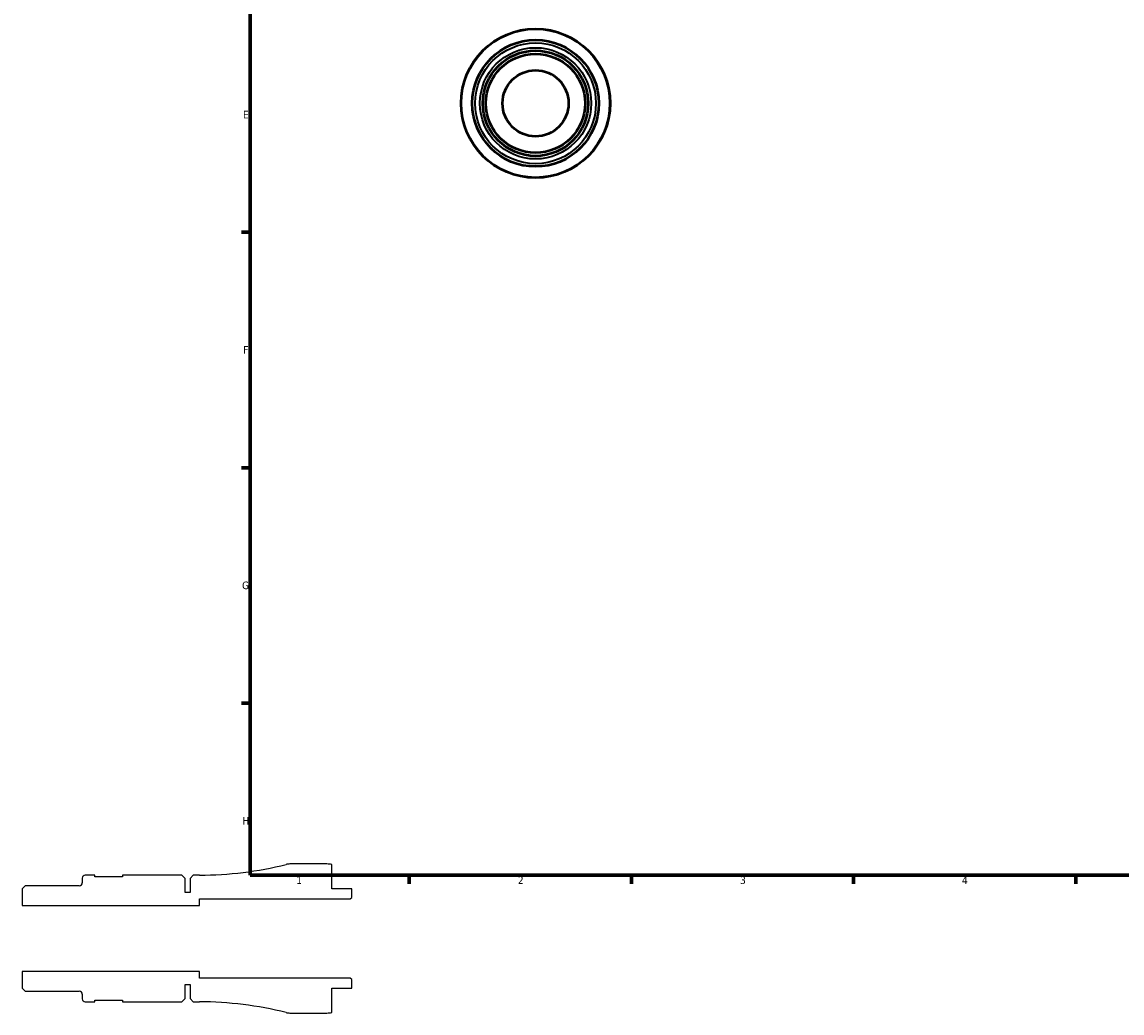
# Model space of a CAD drawing. Header units: millimetres. Extents: x -52 to 905, y -24 to 594.
# Tile 1 of 6: x -52 to 295, y -24 to 289. Entities that reach past the tile are written whole.
import ezdxf

# ---------------------------------------------------------------- set-up
doc = ezdxf.new("R2010")
doc.units = ezdxf.units.MM
for name, color, linetype, lineweight in [('Border (ANSI)', 7, 'Continuous', 70), ('Visible (ANSI)', 7, 'Continuous', 50), ('Visible Narrow (ANSI)', 7, 'Continuous', 35)]:
    doc.layers.add(name, color=color, linetype=linetype, lineweight=lineweight)
doc.styles.add('Note Text (ANSI)', font='tahoma.ttf')

# ---------------------------------------------------------------- blocks, each defined once
blk = doc.blocks.new('Borders Default Border')
at = {"layer": 'Border (ANSI)'}
for p, q in [((20, 222.75), (17.2, 222.75)), ((20, 148.5), (17.2, 148.5)), ((20, 74.25), (17.2, 74.25)), ((70.08, 20), (70.08, 17.2)), ((140.17, 20), (140.17, 17.2)), ((210.25, 20), (210.25, 17.2)), ((280.33, 20), (280.33, 17.2))]:
    blk.add_line(p, q, dxfattribs=at)
at = {"layer": 'Border (ANSI)', "flags": 128}
blk.add_lwpolyline([(20, 20), (20, 574), (821, 574), (821, 20), (20, 20)], dxfattribs=at)
at = {"layer": 'Border (ANSI)', "color": 5, "true_color": 0x0000ff, "char_height": 2.4, "attachment_point": 7, "style": 'Note Text (ANSI)'}
for s, insert in [('E', (17.71, 258.68)), ('F', (17.78, 184.43)), ('G', (17.4, 110.13)), ('H', (17.53, 35.93)), ('1', (34.5, 17.2)), ('2', (104.4, 17.2)), ('3', (174.46, 17.15)), ('4', (244.45, 17.2))]:
    blk.add_mtext(s, dxfattribs=dict(at, insert=insert))

msp = doc.modelspace()

# ---------------------------------------------------------------- linework, layer by layer
for p, q in [((44.124, 23.5), (32.4279, 23.5)), ((45.699, 15.625), (45.699, 23.3409)), ((-33.001, 19.05), (-33.001, 17.5495)), ((-29.0135, 19.975), (-32.076, 19.975)), ((-29.0135, 19.475), (-29.0135, 19.975)), ((-20.2635, 19.475), (-29.0135, 19.475)), ((-1.561, 19.975), (-20.2635, 19.975)), ((-20.2635, 19.975), (-20.2635, 19.475)), ((-0.561, 18.975), (-1.561, 19.975)), ((-0.561, 14.5), (-0.561, 18.975)), ((1.999, 19.975), (0.999, 18.975)), ((0.999, 18.975), (0.999, 14.5)), ((3.999, 19.975), (1.999, 19.975)), ((-51.0035, 16.6245), (-52.001, 15.627)), ((-52.001, 15.627), (-52.001, 10.4167)), ((-33.926, 16.6245), (-51.0035, 16.6245)), ((0.999, 14.5), (-0.561, 14.5)), ((51.999, 15.625), (45.699, 15.625)), ((51.999, 12.97), (51.999, 15.625)), ((-52.001, 10.4167), (3.999, 10.4167)), ((3.999, 10.4167), (3.999, 12.5)), ((3.999, 12.5), (51.529, 12.5)), ((51.529, 12.5), (51.999, 12.97)), ((3.999, -10.4167), (-52.001, -10.4167)), ((-52.001, -10.4167), (-52.001, -15.627)), ((3.999, -12.5), (3.999, -10.4167)), ((51.529, -12.5), (3.999, -12.5)), ((51.999, -12.97), (51.529, -12.5)), ((51.999, -15.625), (51.999, -12.97)), ((-52.001, -15.627), (-51.0035, -16.6245)), ((-51.0035, -16.6245), (-33.926, -16.6245)), ((-0.561, -18.975), (-0.561, -14.5)), ((-0.561, -14.5), (0.999, -14.5)), ((0.999, -14.5), (0.999, -18.975)), ((45.699, -23.3409), (45.699, -15.625)), ((45.699, -15.625), (51.999, -15.625)), ((-33.001, -17.5495), (-33.001, -19.05)), ((-32.076, -19.975), (-29.0135, -19.975)), ((-29.0135, -19.975), (-29.0135, -19.475)), ((-29.0135, -19.475), (-20.2635, -19.475)), ((-20.2635, -19.475), (-20.2635, -19.975)), ((-20.2635, -19.975), (-1.561, -19.975)), ((-1.561, -19.975), (-0.561, -18.975)), ((0.999, -18.975), (1.999, -19.975)), ((1.999, -19.975), (3.999, -19.975)), ((32.4279, -23.5), (44.124, -23.5))]:
    msp.add_line(p, q)
for centre, major_axis, start_param, end_param in [((3.999, 131.6759), (-108.3182, -27.281), 1.32406827, 1.57079633), ((32.4279, 18.8), (-4.7, 0), 4.71238898, 4.95911704), ((44.124, 15.625), (-7.7159, 1.575), 4.71238898, 4.9137469), ((-33.926, 17.5495), (0, -0.925), 0, 1.57079633), ((-32.076, 19.05), (-0.925, 0), 4.71238898, 6.28318531), ((-33.926, -17.5495), (0.925, 0), 0, 1.57079633), ((-32.076, -19.05), (0, -0.925), 4.71238898, 6.28318531), ((3.999, -131.6759), (111.7009, 0), 1.32406827, 1.57079633), ((32.4279, -18.8), (4.5577, -1.1479), 4.71238898, 4.95911704), ((44.124, -15.625), (7.875, 0), 4.71238898, 4.9137469)]:
    msp.add_ellipse(centre, major_axis=major_axis, ratio=1, start_param=start_param, end_param=end_param)
at = {"layer": 'Visible (ANSI)'}
for radius in [23.5, 19.975, 16.6245, 15.627, 10.4167]:
    msp.add_circle((109.9585, 263.4274), radius, dxfattribs=at)
at = {"layer": 'Visible Narrow (ANSI)'}
for radius in [23.3577, 19.05, 17.5495]:
    msp.add_circle((109.9585, 263.4274), radius, dxfattribs=at)

# ---------------------------------------------------------------- block references
msp.add_blockref('Borders Default Border', (0, 0))

doc.saveas('drawing.dxf')
